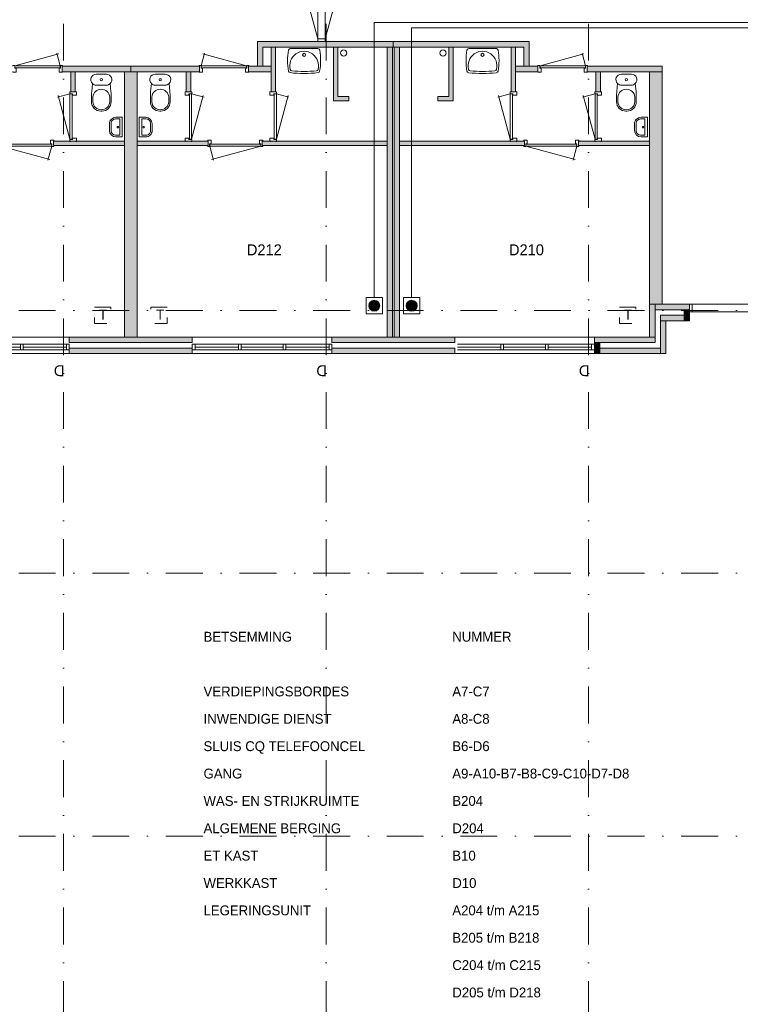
# Model space of a CAD drawing. Header units: millimetres. Extents: x 0 to 84100, y 0 to 59400.
# Tile 29 of 39: x 27469 to 40644, y 32001 to 49992. Entities that reach past the tile are written whole.
import ezdxf
from ezdxf.enums import TextEntityAlignment as Align
from ezdxf.xclip import XClip

# ---------------------------------------------------------------- set-up
doc = ezdxf.new("R2010")
doc.units = ezdxf.units.MM
doc.linetypes.add('DGN2', pattern=[672.8, 336.4, -336.4])
doc.linetypes.add('DGN4', pattern=[1345.6, 672.8, -336.4, 0, -336.4])
for name, color, linetype in [('16', 7, 'Continuous'), ('17', 7, 'Continuous'), ('29', 7, 'Continuous'), ('30', 7, 'Continuous'), ('31', 7, 'Continuous'), ('32', 7, 'Continuous'), ('33', 7, 'Continuous'), ('40', 7, 'Continuous'), ('48', 7, 'Continuous'), ('56', 7, 'Continuous'), ('62', 7, 'Continuous'), ('LEGENDA', 7, 'Continuous'), ('TRAP', 7, 'Continuous')]:
    doc.layers.add(name, color=color, linetype=linetype)
doc.styles.add('dgn000', font='dgn000.shx')
doc.styles.add('dgn001', font='dgn001.shx')
doc.styles.add('dgn003', font='dgn003.shx')

# ---------------------------------------------------------------- blocks, each defined once
blk = doc.blocks.new('AnonymousCell86')
at = {"layer": 'TRAP', "color": 1, "linetype": 'DGN2', "lineweight": 0, "flags": 128}
blk.add_lwpolyline([(-150, 139), (150, 139), (150, -161), (-150, -161), (-150, 139)], dxfattribs=at)
at = {"layer": 'TRAP', "color": 1, "linetype": 'DGN2', "lineweight": 0, "style": 'dgn001'}
blk.add_text('T', height=180, dxfattribs=at).set_placement((-68, -90))
blk = doc.blocks.new('AnonymousCell87')
at = {"layer": 'TRAP', "color": 1, "linetype": 'DGN2', "lineweight": 0, "flags": 128}
blk.add_lwpolyline([(150, 139), (-150, 139), (-150, -161), (150, -161), (150, 139)], dxfattribs=at)
at = {"layer": 'TRAP', "color": 1, "linetype": 'DGN2', "lineweight": 0, "style": 'dgn001'}
blk.add_text('T', height=180, dxfattribs=at).set_placement((-52.01, -90))
blk = doc.blocks.new('EAD044')
at = {"layer": '29'}
h = blk.add_hatch(color=3, dxfattribs=at)
edge = h.paths.add_edge_path()
edge.add_arc((0, 0), 100, 0, 360)
at = {"layer": '29', "color": 3, "linetype": 'Continuous', "lineweight": 0}
blk.add_circle((0, 0), 100, dxfattribs=at)
blk = doc.blocks.new('AnonymousCell88')
at = {"layer": '29', "color": 1, "linetype": 'Continuous', "lineweight": 0, "flags": 128}
blk.add_lwpolyline([(184, -240), (-116, -240), (-116, 60), (184, 60), (184, -240)], dxfattribs=at)
at = {"color": 1, "linetype": 'Continuous', "lineweight": 0}
blk.add_blockref('EAD044', (34, -90), dxfattribs=at)
blk = doc.blocks.new('EAD045')
at = {"layer": '29'}
h = blk.add_hatch(color=3, dxfattribs=at)
edge = h.paths.add_edge_path()
edge.add_arc((0, 0), 100, 0, 360)
at = {"layer": '29', "color": 3, "linetype": 'Continuous', "lineweight": 0}
blk.add_circle((0, 0), 100, dxfattribs=at)
blk = doc.blocks.new('AnonymousCell89')
at = {"layer": '29', "color": 1, "linetype": 'Continuous', "lineweight": 0, "flags": 128}
blk.add_lwpolyline([(-184, -240), (116, -240), (116, 60), (-184, 60), (-184, -240)], dxfattribs=at)
at = {"color": 1, "linetype": 'Continuous', "lineweight": 0}
blk.add_blockref('EAD045', (-34, -90), dxfattribs=at)
blk = doc.blocks.new('AnonymousCell90')
at = {"layer": 'TRAP', "color": 1, "linetype": 'DGN2', "lineweight": 0, "flags": 128}
blk.add_lwpolyline([(-150, 139), (150, 139), (150, -161), (-150, -161), (-150, 139)], dxfattribs=at)
at = {"layer": 'TRAP', "color": 1, "linetype": 'DGN2', "lineweight": 0, "style": 'dgn001'}
blk.add_text('T', height=180, dxfattribs=at).set_placement((-68, -90))
blk = doc.blocks.new('930L0944')
at = {"layer": '33', "color": 1, "linetype": 'Continuous', "lineweight": 0}
for p, q in [((38, -98), (936.31, -338.7)), ((968, -98), (899.56, -353.44))]:
    blk.add_line(p, q, dxfattribs=at)
at = {"layer": '33', "color": 92, "linetype": 'Continuous', "lineweight": 13, "true_color": 0x00e100, "flags": 128}
for points in [[(0, -90), (0, -101), (35, -101), (35, -51), (60, -51), (60, 11), (0, 11), (0, 0)], [(1006, -90), (1006, -101), (971, -101), (971, -51), (946, -51), (946, 11), (1006, 11), (1006, 0)]]:
    blk.add_lwpolyline(points, dxfattribs=at)
at = {"layer": '33', "color": 2, "linetype": 'Continuous', "lineweight": 13, "true_color": 0xf0f000, "flags": 128}
blk.add_lwpolyline([(968, -98), (38, -98), (38, -58), (968, -58), (968, -98)], dxfattribs=at)
blk = doc.blocks.new('830R10131')
at = {"layer": '33', "color": 1, "linetype": 'Continuous', "lineweight": 0}
for p, q in [((-108, -38), (-336.87, -99.32)), ((-108, -868), (-322.82, -66.28))]:
    blk.add_line(p, q, dxfattribs=at)
at = {"layer": '33', "color": 92, "linetype": 'Continuous', "lineweight": 13, "true_color": 0x00e100, "flags": 128}
for points in [[(-100, 0), (-111, 0), (-111, -35), (-61, -35), (-61, -60), (11, -60), (11, 0), (0, 0)], [(-100, -906), (-111, -906), (-111, -871), (-61, -871), (-61, -846), (11, -846), (11, -906), (0, -906)]]:
    blk.add_lwpolyline(points, dxfattribs=at)
at = {"layer": '33', "color": 2, "linetype": 'Continuous', "lineweight": 13, "true_color": 0xf0f000, "flags": 128}
blk.add_lwpolyline([(-108, -868), (-108, -38), (-68, -38), (-68, -868), (-108, -868)], dxfattribs=at)
blk = doc.blocks.new('830R10132')
at = {"layer": '33', "color": 1, "linetype": 'Continuous', "lineweight": 0}
for p, q in [((-868, 108), (-66.28, 322.82)), ((-38, 108), (-99.32, 336.87))]:
    blk.add_line(p, q, dxfattribs=at)
at = {"layer": '33', "color": 92, "linetype": 'Continuous', "lineweight": 13, "true_color": 0x00e100, "flags": 128}
for points in [[(-906, 100), (-906, 111), (-871, 111), (-871, 61), (-846, 61), (-846, -11), (-906, -11), (-906, 0)], [(0, 100), (0, 111), (-35, 111), (-35, 61), (-60, 61), (-60, -11), (0, -11), (0, 0)]]:
    blk.add_lwpolyline(points, dxfattribs=at)
at = {"layer": '33', "color": 2, "linetype": 'Continuous', "lineweight": 13, "true_color": 0xf0f000, "flags": 128}
blk.add_lwpolyline([(-868, 108), (-38, 108), (-38, 68), (-868, 68), (-868, 108)], dxfattribs=at)
blk = doc.blocks.new('830R10133')
at = {"layer": '33', "color": 1, "linetype": 'Continuous', "lineweight": 0}
for p, q in [((108, -38), (336.87, -99.32)), ((108, -868), (322.82, -66.28))]:
    blk.add_line(p, q, dxfattribs=at)
at = {"layer": '33', "color": 92, "linetype": 'Continuous', "lineweight": 13, "true_color": 0x00e100, "flags": 128}
for points in [[(100, 0), (111, 0), (111, -35), (61, -35), (61, -60), (-11, -60), (-11, 0), (0, 0)], [(100, -906), (111, -906), (111, -871), (61, -871), (61, -846), (-11, -846), (-11, -906), (0, -906)]]:
    blk.add_lwpolyline(points, dxfattribs=at)
at = {"layer": '33', "color": 2, "linetype": 'Continuous', "lineweight": 13, "true_color": 0xf0f000, "flags": 128}
blk.add_lwpolyline([(108, -868), (108, -38), (68, -38), (68, -868), (108, -868)], dxfattribs=at)
blk = doc.blocks.new('930L0945')
at = {"layer": '33', "color": 1, "linetype": 'Continuous', "lineweight": 0}
for p, q in [((-968, -98), (-899.56, -353.44)), ((-38, -98), (-936.31, -338.7))]:
    blk.add_line(p, q, dxfattribs=at)
at = {"layer": '33', "color": 92, "linetype": 'Continuous', "lineweight": 13, "true_color": 0x00e100, "flags": 128}
for points in [[(-1006, -90), (-1006, -101), (-971, -101), (-971, -51), (-946, -51), (-946, 11), (-1006, 11), (-1006, 0)], [(0, -90), (0, -101), (-35, -101), (-35, -51), (-60, -51), (-60, 11), (0, 11), (0, 0)]]:
    blk.add_lwpolyline(points, dxfattribs=at)
at = {"layer": '33', "color": 2, "linetype": 'Continuous', "lineweight": 13, "true_color": 0xf0f000, "flags": 128}
blk.add_lwpolyline([(-968, -98), (-38, -98), (-38, -58), (-968, -58), (-968, -98)], dxfattribs=at)
blk = doc.blocks.new('830R10134')
at = {"layer": '33', "color": 1, "linetype": 'Continuous', "lineweight": 0}
for p, q in [((108, -38), (336.87, -99.32)), ((108, -868), (322.82, -66.28))]:
    blk.add_line(p, q, dxfattribs=at)
at = {"layer": '33', "color": 92, "linetype": 'Continuous', "lineweight": 13, "true_color": 0x00e100, "flags": 128}
for points in [[(100, 0), (111, 0), (111, -35), (61, -35), (61, -60), (-11, -60), (-11, 0), (0, 0)], [(100, -906), (111, -906), (111, -871), (61, -871), (61, -846), (-11, -846), (-11, -906), (0, -906)]]:
    blk.add_lwpolyline(points, dxfattribs=at)
at = {"layer": '33', "color": 2, "linetype": 'Continuous', "lineweight": 13, "true_color": 0xf0f000, "flags": 128}
blk.add_lwpolyline([(108, -868), (108, -38), (68, -38), (68, -868), (108, -868)], dxfattribs=at)
blk = doc.blocks.new('CLOS0243')
at = {"layer": '40', "color": 7, "linetype": 'Continuous', "lineweight": 0}
for p, q in [((92, -220), (-93, -220)), ((-155, -528), (-155, -436)), ((155, -528), (155, -436)), ((1, -670), (-1, -670))]:
    blk.add_line(p, q, dxfattribs=at)
at = {"layer": '40', "color": 7, "linetype": 'Continuous', "lineweight": 0, "flags": 128}
for points in [[(176, -338), (162, -192), (162, -192, 0.674333), (92, -20), (92, -20), (-93, -20), (-93, -20, 0.674333), (-162, -192), (-162, -192), (-176, -338), (-176, -338, 0.023285), (-180, -431), (-180, -431), (-180, -525), (-180, -525, 0.414214), (-10, -695), (-10, -695), (10, -695), (10, -695, 0.414214), (180, -525), (180, -525), (180, -431), (180, -431, 0.023285), (176, -338)], [(-93, -220, -0.194504), (-162, -192)], [(162, -192, -0.194504), (92, -220)]]:
    blk.add_lwpolyline(points, format="xyb", dxfattribs=at)
at = {"layer": '40', "color": 7, "linetype": 'Continuous', "lineweight": 0}
blk.add_circle((0, -120), 20, dxfattribs=at)
for centre, start, end in [((0, -450), 4.9263, 175.0736), ((0, -514), 184.9259, 355.0741)]:
    blk.add_arc(centre, 156, start, end, dxfattribs=at)
blk = doc.blocks.new('FT0142')
at = {"layer": '40', "color": 7, "linetype": 'Continuous', "lineweight": 0}
for p, q in [((135, 180), (20, 180)), ((20, 180), (20, -180)), ((65, 149), (65, -149)), ((65, -149), (144, -149))]:
    blk.add_line(p, q, dxfattribs=at)
at = {"layer": '40', "color": 7, "linetype": 'Continuous', "lineweight": 0, "flags": 128}
for points in [[(144, 149), (65, 149)], [(224, -69), (224, 69)], [(255, -60), (255, 60)], [(20, -180), (135, -180)]]:
    blk.add_lwpolyline(points, dxfattribs=at)
for points in [[(255, -60, -0.414214), (135, -180)], [(224, -69, -0.414214), (144, -149)]]:
    blk.add_lwpolyline(points, format="xyb", dxfattribs=at)
at = {"layer": '40', "color": 7, "linetype": 'Continuous', "lineweight": 0}
blk.add_circle((101, -1), 15.1, dxfattribs=at)
for centre, radius in [((135, 60), 120), ((144, 69), 80)]:
    blk.add_arc(centre, radius, 0, 90, dxfattribs=at)
blk = doc.blocks.new('WT0144')
at = {"layer": '40', "color": 7, "linetype": 'Continuous', "lineweight": 0}
blk.add_line((253, -20), (-253, -20), dxfattribs=at)
at = {"layer": '40', "color": 7, "linetype": 'Continuous', "lineweight": 0, "flags": 128}
for points in [[(-284, -432, -0.090801), (-286, -47)], [(-286, -47, -0.363957), (-253, -20)], [(-254, -401, -1.30637), (254, -401)], [(253, -20, -0.363957), (286, -47)], [(286, -47, -0.090801), (284, -432)], [(-256, -459, -0.328769), (-284, -432)], [(256, -459, -0.059915), (-256, -459)], [(-226, -425, -0.309671), (-254, -401)], [(226, -425, -0.052773), (-226, -425)], [(254, -401, -0.309671), (226, -425)], [(284, -432, -0.328769), (256, -459)]]:
    blk.add_lwpolyline(points, format="xyb", dxfattribs=at)
at = {"layer": '40', "color": 7, "linetype": 'Continuous', "lineweight": 0}
blk.add_circle((0, -133), 28.1, dxfattribs=at)
blk = doc.blocks.new('830R10135')
at = {"layer": '33', "color": 1, "linetype": 'Continuous', "lineweight": 0}
for p, q in [((38, 108), (99.32, 336.87)), ((868, 108), (66.28, 322.82))]:
    blk.add_line(p, q, dxfattribs=at)
at = {"layer": '33', "color": 92, "linetype": 'Continuous', "lineweight": 13, "true_color": 0x00e100, "flags": 128}
for points in [[(0, 100), (0, 111), (35, 111), (35, 61), (60, 61), (60, -11), (0, -11), (0, 0)], [(906, 100), (906, 111), (871, 111), (871, 61), (846, 61), (846, -11), (906, -11), (906, 0)]]:
    blk.add_lwpolyline(points, dxfattribs=at)
at = {"layer": '33', "color": 2, "linetype": 'Continuous', "lineweight": 13, "true_color": 0xf0f000, "flags": 128}
blk.add_lwpolyline([(868, 108), (38, 108), (38, 68), (868, 68), (868, 108)], dxfattribs=at)
blk = doc.blocks.new('CLOS0244')
at = {"layer": '40', "color": 7, "linetype": 'Continuous', "lineweight": 0}
for p, q in [((-92, -220), (92, -220)), ((-155, -528), (-155, -436)), ((155, -528), (155, -436)), ((-1, -670), (1, -670))]:
    blk.add_line(p, q, dxfattribs=at)
at = {"layer": '40', "color": 7, "linetype": 'Continuous', "lineweight": 0, "flags": 128}
for points in [[(-176, -338), (-162, -192), (-162, -192, -0.674333), (-92, -20), (-92, -20), (92, -20), (92, -20, -0.674333), (162, -192), (162, -192), (176, -338), (176, -338, -0.023285), (180, -431), (180, -431), (180, -525), (180, -525, -0.414214), (10, -695), (10, -695), (-10, -695), (-10, -695, -0.414214), (-180, -525), (-180, -525), (-180, -431), (-180, -431, -0.023285), (-176, -338)], [(-155, -437, -0.917514), (155, -437)], [(155, -528, -0.917521), (-155, -528)]]:
    blk.add_lwpolyline(points, format="xyb", dxfattribs=at)
at = {"layer": '40', "color": 7, "linetype": 'Continuous', "lineweight": 0}
blk.add_circle((0, -120), 20, dxfattribs=at)
for centre, start, end in [((-92, -120), 225.9727, 270), ((92, -120), 270, 314.0273)]:
    blk.add_arc(centre, 100, start, end, dxfattribs=at)
blk = doc.blocks.new('FT0143')
at = {"layer": '40', "color": 7, "linetype": 'Continuous', "lineweight": 0}
for p, q in [((-135, 180), (-20, 180)), ((-20, 180), (-20, -180)), ((-65, 149), (-65, -149)), ((-65, -149), (-144, -149))]:
    blk.add_line(p, q, dxfattribs=at)
at = {"layer": '40', "color": 7, "linetype": 'Continuous', "lineweight": 0, "flags": 128}
for points in [[(-255, 60, -0.414214), (-135, 180)], [(-224, 69, -0.414214), (-144, 149)]]:
    blk.add_lwpolyline(points, format="xyb", dxfattribs=at)
for points in [[(-255, -60), (-255, 60)], [(-224, -69), (-224, 69)], [(-144, 149), (-65, 149)], [(-20, -180), (-135, -180)]]:
    blk.add_lwpolyline(points, dxfattribs=at)
at = {"layer": '40', "color": 7, "linetype": 'Continuous', "lineweight": 0}
blk.add_circle((-101, -1), 15.1, dxfattribs=at)
for centre, radius in [((-135, -60), 120), ((-144, -69), 80)]:
    blk.add_arc(centre, radius, 180, 270, dxfattribs=at)
blk = doc.blocks.new('830R10136')
at = {"layer": '33', "color": 1, "linetype": 'Continuous', "lineweight": 0}
for p, q in [((-108, -38), (-336.87, -99.32)), ((-108, -868), (-322.82, -66.28))]:
    blk.add_line(p, q, dxfattribs=at)
at = {"layer": '33', "color": 92, "linetype": 'Continuous', "lineweight": 13, "true_color": 0x00e100, "flags": 128}
for points in [[(-100, 0), (-111, 0), (-111, -35), (-61, -35), (-61, -60), (11, -60), (11, 0), (0, 0)], [(-100, -906), (-111, -906), (-111, -871), (-61, -871), (-61, -846), (11, -846), (11, -906), (0, -906)]]:
    blk.add_lwpolyline(points, dxfattribs=at)
at = {"layer": '33', "color": 2, "linetype": 'Continuous', "lineweight": 13, "true_color": 0xf0f000, "flags": 128}
blk.add_lwpolyline([(-108, -868), (-108, -38), (-68, -38), (-68, -868), (-108, -868)], dxfattribs=at)
blk = doc.blocks.new('930L0946')
at = {"layer": '33', "color": 1, "linetype": 'Continuous', "lineweight": 0}
for p, q in [((38, -98), (936.31, -338.7)), ((968, -98), (899.56, -353.44))]:
    blk.add_line(p, q, dxfattribs=at)
at = {"layer": '33', "color": 92, "linetype": 'Continuous', "lineweight": 13, "true_color": 0x00e100, "flags": 128}
for points in [[(0, -90), (0, -101), (35, -101), (35, -51), (60, -51), (60, 11), (0, 11), (0, 0)], [(1006, -90), (1006, -101), (971, -101), (971, -51), (946, -51), (946, 11), (1006, 11), (1006, 0)]]:
    blk.add_lwpolyline(points, dxfattribs=at)
at = {"layer": '33', "color": 2, "linetype": 'Continuous', "lineweight": 13, "true_color": 0xf0f000, "flags": 128}
blk.add_lwpolyline([(968, -98), (38, -98), (38, -58), (968, -58), (968, -98)], dxfattribs=at)
blk = doc.blocks.new('830R10137')
at = {"layer": '33', "color": 1, "linetype": 'Continuous', "lineweight": 0}
for p, q in [((-108, -38), (-336.87, -99.32)), ((-108, -868), (-322.82, -66.28))]:
    blk.add_line(p, q, dxfattribs=at)
at = {"layer": '33', "color": 92, "linetype": 'Continuous', "lineweight": 13, "true_color": 0x00e100, "flags": 128}
for points in [[(-100, 0), (-111, 0), (-111, -35), (-61, -35), (-61, -60), (11, -60), (11, 0), (0, 0)], [(-100, -906), (-111, -906), (-111, -871), (-61, -871), (-61, -846), (11, -846), (11, -906), (0, -906)]]:
    blk.add_lwpolyline(points, dxfattribs=at)
at = {"layer": '33', "color": 2, "linetype": 'Continuous', "lineweight": 13, "true_color": 0xf0f000, "flags": 128}
blk.add_lwpolyline([(-108, -868), (-108, -38), (-68, -38), (-68, -868), (-108, -868)], dxfattribs=at)
blk = doc.blocks.new('CLOS0245')
at = {"layer": '40', "color": 7, "linetype": 'Continuous', "lineweight": 0}
for p, q in [((-92, -220), (92, -220)), ((-155, -528), (-155, -436)), ((155, -528), (155, -436)), ((-1, -670), (1, -670))]:
    blk.add_line(p, q, dxfattribs=at)
at = {"layer": '40', "color": 7, "linetype": 'Continuous', "lineweight": 0, "flags": 128}
for points in [[(-176, -338), (-162, -192), (-162, -192, -0.674333), (-92, -20), (-92, -20), (92, -20), (92, -20, -0.674333), (162, -192), (162, -192), (176, -338), (176, -338, -0.023285), (180, -431), (180, -431), (180, -525), (180, -525, -0.414214), (10, -695), (10, -695), (-10, -695), (-10, -695, -0.414214), (-180, -525), (-180, -525), (-180, -431), (-180, -431, -0.023285), (-176, -338)], [(-155, -437, -0.917514), (155, -437)], [(155, -528, -0.917521), (-155, -528)]]:
    blk.add_lwpolyline(points, format="xyb", dxfattribs=at)
at = {"layer": '40', "color": 7, "linetype": 'Continuous', "lineweight": 0}
blk.add_circle((0, -120), 20, dxfattribs=at)
for centre, start, end in [((-92, -120), 225.9727, 270), ((92, -120), 270, 314.0273)]:
    blk.add_arc(centre, 100, start, end, dxfattribs=at)
blk = doc.blocks.new('FT0144')
at = {"layer": '40', "color": 7, "linetype": 'Continuous', "lineweight": 0}
for p, q in [((-135, 180), (-20, 180)), ((-20, 180), (-20, -180)), ((-65, 149), (-65, -149)), ((-65, -149), (-144, -149))]:
    blk.add_line(p, q, dxfattribs=at)
at = {"layer": '40', "color": 7, "linetype": 'Continuous', "lineweight": 0, "flags": 128}
for points in [[(-255, 60, -0.414214), (-135, 180)], [(-224, 69, -0.414214), (-144, 149)]]:
    blk.add_lwpolyline(points, format="xyb", dxfattribs=at)
for points in [[(-255, -60), (-255, 60)], [(-224, -69), (-224, 69)], [(-144, 149), (-65, 149)], [(-20, -180), (-135, -180)]]:
    blk.add_lwpolyline(points, dxfattribs=at)
at = {"layer": '40', "color": 7, "linetype": 'Continuous', "lineweight": 0}
blk.add_circle((-101, -1), 15.1, dxfattribs=at)
for centre, radius in [((-135, -60), 120), ((-144, -69), 80)]:
    blk.add_arc(centre, radius, 180, 270, dxfattribs=at)
blk = doc.blocks.new('WT0145')
at = {"layer": '40', "color": 7, "linetype": 'Continuous', "lineweight": 0}
blk.add_line((-253, -20), (253, -20), dxfattribs=at)
blk.add_circle((0, -133), 28.1, dxfattribs=at)
for centre, radius, start, end in [((766, -236), 1068, 169.7983, 190.5514), ((-253, -53), 33, 90, 169.9973), ((0, -332), 263, 344.8667, 195.1333), ((253, -53), 33, 10.0027, 90), ((-766, -236), 1068, 349.4486, 10.2017), ((-252, -426), 33, 190.3455, 263.1425), ((0, 1669), 2144, 263.1425, 276.8575), ((-222, -392), 33, 195.1333, 263.9582), ((0, 1707), 2144, 263.9582, 276.0418), ((222, -392), 33, 276.0418, 344.8667), ((252, -426), 33, 276.8575, 349.6545)]:
    blk.add_arc(centre, radius, start, end, dxfattribs=at)
blk = doc.blocks.new('830R10138')
at = {"layer": '33', "color": 1, "linetype": 'Continuous', "lineweight": 0}
for p, q in [((-868, 108), (-66.28, 322.82)), ((-38, 108), (-99.32, 336.87))]:
    blk.add_line(p, q, dxfattribs=at)
at = {"layer": '33', "color": 92, "linetype": 'Continuous', "lineweight": 13, "true_color": 0x00e100, "flags": 128}
for points in [[(-906, 100), (-906, 111), (-871, 111), (-871, 61), (-846, 61), (-846, -11), (-906, -11), (-906, 0)], [(0, 100), (0, 111), (-35, 111), (-35, 61), (-60, 61), (-60, -11), (0, -11), (0, 0)]]:
    blk.add_lwpolyline(points, dxfattribs=at)
at = {"layer": '33', "color": 2, "linetype": 'Continuous', "lineweight": 13, "true_color": 0xf0f000, "flags": 128}
blk.add_lwpolyline([(-868, 108), (-38, 108), (-38, 68), (-868, 68), (-868, 108)], dxfattribs=at)
blk = doc.blocks.new('50E03_329_B02 - Default')
at = {"layer": '16'}
for points in [[(25804.76, 36007.77), (23554.76, 36007.77), (23554.76, 35907.77), (25804.76, 35907.77)], [(30604.76, 36007.77), (28354.76, 36007.77), (28354.76, 35907.77), (30604.76, 35907.77)]]:
    blk.add_hatch(color=7, dxfattribs=at).paths.add_polyline_path(points)
at = {"layer": '62'}
for color, points in [(7, [(29479.76, 41607.77), (29479.76, 41507.77), (27094.76, 41507.77), (27094.76, 41157.77), (26994.76, 41157.77), (26994.76, 41607.77)]), (7, [(29479.76, 41607.77), (29479.76, 41507.77), (31864.76, 41507.77), (31864.76, 41157.77), (31964.76, 41157.77), (31964.76, 41607.77)]), (9, [(27324.76, 40687.77), (27244.76, 40687.77), (27244.76, 41507.77), (27324.76, 41507.77)]), (9, [(28664.76, 40607.77), (28664.76, 40527.77), (28384.76, 40527.77), (28384.76, 41507.77), (28464.76, 41507.77), (28464.76, 40607.77)]), (9, [(29364.76, 41507.77), (29464.76, 41507.77), (29464.76, 36207.77), (29364.76, 36207.77)]), (9, [(29594.76, 36207.77), (29494.76, 36207.77), (29494.76, 41507.77), (29594.76, 41507.77)]), (9, [(30294.76, 40607.77), (30294.76, 40527.77), (30574.76, 40527.77), (30574.76, 41507.77), (30494.76, 41507.77), (30494.76, 40607.77)]), (9, [(31634.76, 40687.77), (31714.76, 40687.77), (31714.76, 41507.77), (31634.76, 41507.77)]), (7, [(23424.76, 41057.77), (24679.76, 41057.77), (24679.76, 41157.77), (23424.76, 41157.77)]), (9, [(23584.76, 40687.77), (23664.76, 40687.77), (23664.76, 41057.77), (23584.76, 41057.77)]), (9, [(24564.76, 41057.77), (24794.76, 41057.77), (24794.76, 36207.77), (24564.76, 36207.77)]), (7, [(25934.76, 41057.77), (24679.76, 41057.77), (24679.76, 41157.77), (25934.76, 41157.77)]), (9, [(25774.76, 40687.77), (25694.76, 40687.77), (25694.76, 41057.77), (25774.76, 41057.77)]), (7, [(27244.76, 41057.77), (26834.76, 41057.77), (26834.76, 41157.77), (27244.76, 41157.77)]), (7, [(31714.76, 41057.77), (32124.76, 41057.77), (32124.76, 41157.77), (31714.76, 41157.77)]), (7, [(33024.76, 41057.77), (34394.76, 41057.77), (34394.76, 41157.77), (33024.76, 41157.77)]), (9, [(33184.76, 40687.77), (33264.76, 40687.77), (33264.76, 41057.77), (33184.76, 41057.77)]), (7, [(34164.76, 41057.77), (34394.76, 41057.77), (34394.76, 36807.77), (34164.76, 36807.77)]), (9, [(23264.76, 39787.77), (24564.76, 39787.77), (24564.76, 39707.77), (23264.76, 39707.77)]), (9, [(26094.76, 39787.77), (24794.76, 39787.77), (24794.76, 39707.77), (26094.76, 39707.77)]), (9, [(29364.76, 39787.77), (27079.76, 39787.77), (27079.76, 39707.77), (29364.76, 39707.77)]), (9, [(29594.76, 39787.77), (31879.76, 39787.77), (31879.76, 39707.77), (29594.76, 39707.77)]), (9, [(32864.76, 39787.77), (34164.76, 39787.77), (34164.76, 39707.77), (32864.76, 39707.77)]), (9, [(34264.76, 36207.77), (34164.76, 36207.77), (34164.76, 36807.77), (34264.76, 36807.77)]), (7, [(34894.76, 36807.77), (34264.76, 36807.77), (34264.76, 36707.77), (34894.76, 36707.77)]), (7, [(34794.76, 36707.77), (34894.76, 36707.77), (34894.76, 36507.77), (34794.76, 36507.77)]), (7, [(34794.76, 36507.77), (34364.76, 36507.77), (34364.76, 36607.77), (34794.76, 36607.77)]), (7, [(34364.76, 36507.77), (34464.76, 36507.77), (34464.76, 35907.77), (34364.76, 35907.77)]), (9, [(25804.76, 36207.77), (23554.76, 36207.77), (23554.76, 36107.77), (25804.76, 36107.77)]), (9, [(30604.76, 36207.77), (28354.76, 36207.77), (28354.76, 36107.77), (30604.76, 36107.77)]), (9, [(33154.76, 36207.77), (34264.76, 36207.77), (34264.76, 36107.77), (33154.76, 36107.77)]), (7, [(33154.76, 35907.77), (33254.76, 35907.77), (33254.76, 36107.77), (33154.76, 36107.77)]), (7, [(34364.76, 35907.77), (33254.76, 35907.77), (33254.76, 36007.77), (34364.76, 36007.77)])]:
    blk.add_hatch(color=color, dxfattribs=at).paths.add_polyline_path(points)
at = {"layer": '16', "color": 92, "linetype": 'Continuous', "lineweight": 0, "true_color": 0x00e100, "flags": 128}
for points in [[(29479.76, 41607.77), (26994.76, 41607.77), (26994.76, 41157.77), (27094.76, 41157.77), (27094.76, 41507.77), (29479.76, 41507.77), (29479.76, 41607.77)], [(29479.76, 41607.77), (31964.76, 41607.77), (31964.76, 41157.77), (31864.76, 41157.77), (31864.76, 41507.77), (29479.76, 41507.77), (29479.76, 41607.77)], [(27324.76, 41507.77), (27244.76, 41507.77), (27244.76, 40687.77), (27324.76, 40687.77), (27324.76, 41507.77)], [(28464.76, 41507.77), (28464.76, 40607.77), (28664.76, 40607.77), (28664.76, 40527.77), (28384.76, 40527.77), (28384.76, 41507.77), (28464.76, 41507.77)], [(30494.76, 41507.77), (30494.76, 40607.77), (30294.76, 40607.77), (30294.76, 40527.77), (30574.76, 40527.77), (30574.76, 41507.77), (30494.76, 41507.77)], [(31634.76, 41507.77), (31714.76, 41507.77), (31714.76, 40687.77), (31634.76, 40687.77), (31634.76, 41507.77)], [(23424.76, 41157.77), (24679.76, 41157.77), (24679.76, 41057.77), (23424.76, 41057.77), (23424.76, 41157.77)], [(23584.76, 41057.77), (23664.76, 41057.77), (23664.76, 40687.77), (23584.76, 40687.77), (23584.76, 41057.77)], [(25934.76, 41157.77), (24679.76, 41157.77), (24679.76, 41057.77), (25934.76, 41057.77), (25934.76, 41157.77)], [(25774.76, 41057.77), (25694.76, 41057.77), (25694.76, 40687.77), (25774.76, 40687.77), (25774.76, 41057.77)], [(27244.76, 41157.77), (26834.76, 41157.77), (26834.76, 41057.77), (27244.76, 41057.77), (27244.76, 41157.77)], [(31714.76, 41157.77), (32124.76, 41157.77), (32124.76, 41057.77), (31714.76, 41057.77), (31714.76, 41157.77)], [(33024.76, 41157.77), (34394.76, 41157.77), (34394.76, 41057.77), (33024.76, 41057.77), (33024.76, 41157.77)], [(33184.76, 41057.77), (33264.76, 41057.77), (33264.76, 40687.77), (33184.76, 40687.77), (33184.76, 41057.77)], [(24564.76, 39787.77), (23264.76, 39787.77), (23264.76, 39707.77), (24564.76, 39707.77), (24564.76, 39787.77)], [(24794.76, 39787.77), (26094.76, 39787.77), (26094.76, 39707.77), (24794.76, 39707.77), (24794.76, 39787.77)], [(27079.76, 39787.77), (29364.76, 39787.77), (29364.76, 39707.77), (27079.76, 39707.77), (27079.76, 39787.77)], [(31879.76, 39787.77), (29594.76, 39787.77), (29594.76, 39707.77), (31879.76, 39707.77), (31879.76, 39787.77)], [(34164.76, 39787.77), (32864.76, 39787.77), (32864.76, 39707.77), (34164.76, 39707.77), (34164.76, 39787.77)], [(33154.76, 36207.77), (34164.76, 36207.77), (34164.76, 36807.77), (34894.76, 36807.77), (34894.76, 36507.77), (34464.76, 36507.77), (34464.76, 35907.77), (33154.76, 35907.77), (33154.76, 36207.77)], [(33254.76, 36107.77), (33254.76, 36007.77), (34364.76, 36007.77), (34364.76, 36607.77), (34794.76, 36607.77), (34794.76, 36707.77), (34264.76, 36707.77), (34264.76, 36107.77), (33254.76, 36107.77)], [(25804.76, 36207.77), (23554.76, 36207.77), (23554.76, 36107.77), (25804.76, 36107.77), (25804.76, 36207.77)], [(30604.76, 36207.77), (28354.76, 36207.77), (28354.76, 36107.77), (30604.76, 36107.77), (30604.76, 36207.77)], [(25804.76, 36007.77), (23554.76, 36007.77), (23554.76, 35907.77), (25804.76, 35907.77), (25804.76, 36007.77)], [(30604.76, 36007.77), (28354.76, 36007.77), (28354.76, 35907.77), (30604.76, 35907.77), (30604.76, 36007.77)]]:
    blk.add_lwpolyline(points, dxfattribs=at)
at = {"layer": '16', "color": 7, "linetype": 'Continuous', "lineweight": 0, "flags": 128}
for points in [[(25804.76, 36007.77), (23554.76, 36007.77), (23554.76, 35907.77), (25804.76, 35907.77), (25804.76, 36007.77)], [(30604.76, 36007.77), (28354.76, 36007.77), (28354.76, 35907.77), (30604.76, 35907.77), (30604.76, 36007.77)]]:
    blk.add_lwpolyline(points, dxfattribs=at)
at = {"layer": '17', "color": 92, "linetype": 'Continuous', "lineweight": 0, "true_color": 0x00e100}
for p, q in [((29464.76, 41507.77), (29464.76, 36207.77)), ((29494.76, 41507.77), (29494.76, 36207.77))]:
    blk.add_line(p, q, dxfattribs=at)
at = {"layer": '17', "color": 92, "linetype": 'Continuous', "lineweight": 0, "true_color": 0x00e100, "flags": 128}
for points in [[(29594.76, 41507.77), (29364.76, 41507.77), (29364.76, 36207.77), (29594.76, 36207.77), (29594.76, 41507.77)], [(24794.76, 41057.77), (24564.76, 41057.77), (24564.76, 36207.77), (24794.76, 36207.77), (24794.76, 41057.77)], [(34164.76, 41057.77), (34394.76, 41057.77), (34394.76, 36807.77), (34164.76, 36807.77), (34164.76, 41057.77)]]:
    blk.add_lwpolyline(points, dxfattribs=at)
at = {"layer": '30', "color": 3, "linetype": 'Continuous', "lineweight": 0}
for p, q in [((21004.76, 36207.77), (23554.76, 36207.77)), ((28354.76, 36207.77), (25804.76, 36207.77)), ((30604.76, 36207.77), (33154.76, 36207.77)), ((21004.76, 35907.77), (23554.76, 35907.77)), ((28354.76, 35907.77), (25804.76, 35907.77)), ((30604.76, 35907.77), (33154.76, 35907.77))]:
    blk.add_line(p, q, dxfattribs=at)
at = {"layer": '31', "color": 3, "linetype": 'Continuous', "lineweight": 0}
for p, q in [((28096.61, 43207.77), (28096.61, 41607.77)), ((28236.61, 43207.77), (28236.61, 41607.77))]:
    blk.add_line(p, q, dxfattribs=at)
at = {"layer": '32', "color": 3, "linetype": 'Continuous', "lineweight": 0}
for p, q in [((34894.76, 36807.77), (36594.76, 36807.77)), ((34894.76, 36668.77), (36594.76, 36668.77)), ((23504.76, 36077.77), (21054.76, 36077.77)), ((21896.43, 36027.77), (22663.1, 36027.77)), ((22713.1, 36027.77), (23504.76, 36027.77)), ((25854.76, 36077.77), (28304.76, 36077.77)), ((26646.42, 36027.77), (25854.76, 36027.77)), ((27463.09, 36027.77), (26696.42, 36027.77)), ((28304.76, 36027.77), (27513.09, 36027.77)), ((28304.76, 36077.77), (28304.76, 35977.77)), ((33104.76, 36077.77), (30654.76, 36077.77)), ((30654.76, 36027.77), (31446.43, 36027.77)), ((31496.43, 36027.77), (32263.1, 36027.77)), ((32313.1, 36027.77), (33104.76, 36027.77)), ((21054.76, 35977.77), (23554.76, 35977.77)), ((28304.76, 35977.77), (25804.76, 35977.77)), ((30654.76, 35977.77), (33154.76, 35977.77))]:
    blk.add_line(p, q, dxfattribs=at)
at = {"layer": '32', "color": 3, "linetype": 'Continuous', "lineweight": 0, "flags": 128}
for points in [[(28235.61, 41657.77), (28235.61, 41607.77), (28096.61, 41607.77), (28096.61, 41657.77), (28235.61, 41657.77)], [(34944.76, 36668.77), (34894.76, 36668.77), (34894.76, 36807.77), (34944.76, 36807.77), (34944.76, 36668.77)], [(22663.1, 35977.77), (22713.1, 35977.77), (22713.1, 36077.77), (22663.1, 36077.77), (22663.1, 35977.77)], [(23504.76, 35977.77), (23554.76, 35977.77), (23554.76, 36077.77), (23504.76, 36077.77), (23504.76, 35977.77)], [(25854.76, 35977.77), (25804.76, 35977.77), (25804.76, 36077.77), (25854.76, 36077.77), (25854.76, 35977.77)], [(26696.42, 35977.77), (26646.42, 35977.77), (26646.42, 36077.77), (26696.42, 36077.77), (26696.42, 35977.77)], [(27513.09, 35977.77), (27463.09, 35977.77), (27463.09, 36077.77), (27513.09, 36077.77), (27513.09, 35977.77)], [(28354.76, 35977.77), (28304.76, 35977.77), (28304.76, 36077.77), (28354.76, 36077.77), (28354.76, 35977.77)], [(31446.43, 35977.77), (31496.43, 35977.77), (31496.43, 36077.77), (31446.43, 36077.77), (31446.43, 35977.77)], [(32263.1, 35977.77), (32313.1, 35977.77), (32313.1, 36077.77), (32263.1, 36077.77), (32263.1, 35977.77)], [(33104.76, 35977.77), (33154.76, 35977.77), (33154.76, 36077.77), (33104.76, 36077.77), (33104.76, 35977.77)]]:
    blk.add_lwpolyline(points, dxfattribs=at)
at = {"layer": '33', "color": 1, "linetype": 'Continuous', "lineweight": 0}
for p, q in [((28096.61, 41657.77), (27843.68, 42601.71)), ((28235.61, 41657.77), (28488.54, 42601.71))]:
    blk.add_line(p, q, dxfattribs=at)
at = {"layer": '40', "color": 3, "linetype": 'Continuous', "lineweight": 0}
for centre in [(28571.52, 41399.17), (30388, 41399.17)]:
    blk.add_circle(centre, 57.46, dxfattribs=at)
at = {"layer": '56', "color": 3, "linetype": 'DGN4', "lineweight": 0}
for p, q in [((23449.76, 50407.77), (23449.76, 1494.98)), ((28249.76, 50407.77), (28249.76, 1494.98)), ((33049.76, 50407.77), (33049.76, 1494.98)), ((51564.76, 36692.77), (-3435.24, 36692.77)), ((51564.76, 31892.77), (-3435.24, 31892.77)), ((51564.76, 27092.77), (-3435.24, 27092.77))]:
    blk.add_line(p, q, dxfattribs=at)
at = {"layer": '62', "color": 7, "linetype": 'Continuous', "lineweight": 0, "flags": 128}
for points in [[(29479.76, 41607.77), (29479.76, 41507.77), (27094.76, 41507.77), (27094.76, 41157.77), (26994.76, 41157.77), (26994.76, 41607.77), (29479.76, 41607.77)], [(29479.76, 41607.77), (29479.76, 41507.77), (31864.76, 41507.77), (31864.76, 41157.77), (31964.76, 41157.77), (31964.76, 41607.77), (29479.76, 41607.77)], [(23424.76, 41057.77), (24679.76, 41057.77), (24679.76, 41157.77), (23424.76, 41157.77), (23424.76, 41057.77)], [(25934.76, 41057.77), (24679.76, 41057.77), (24679.76, 41157.77), (25934.76, 41157.77), (25934.76, 41057.77)], [(27244.76, 41057.77), (26834.76, 41057.77), (26834.76, 41157.77), (27244.76, 41157.77), (27244.76, 41057.77)], [(31714.76, 41057.77), (32124.76, 41057.77), (32124.76, 41157.77), (31714.76, 41157.77), (31714.76, 41057.77)], [(33024.76, 41057.77), (34394.76, 41057.77), (34394.76, 41157.77), (33024.76, 41157.77), (33024.76, 41057.77)], [(34164.76, 41057.77), (34394.76, 41057.77), (34394.76, 36807.77), (34164.76, 36807.77), (34164.76, 41057.77)], [(34894.76, 36807.77), (34264.76, 36807.77), (34264.76, 36707.77), (34894.76, 36707.77), (34894.76, 36807.77)], [(34794.76, 36707.77), (34894.76, 36707.77), (34894.76, 36507.77), (34794.76, 36507.77), (34794.76, 36707.77)], [(34794.76, 36507.77), (34364.76, 36507.77), (34364.76, 36607.77), (34794.76, 36607.77), (34794.76, 36507.77)], [(34364.76, 36507.77), (34464.76, 36507.77), (34464.76, 35907.77), (34364.76, 35907.77), (34364.76, 36507.77)], [(33154.76, 35907.77), (33254.76, 35907.77), (33254.76, 36107.77), (33154.76, 36107.77), (33154.76, 35907.77)], [(34364.76, 35907.77), (33254.76, 35907.77), (33254.76, 36007.77), (34364.76, 36007.77), (34364.76, 35907.77)]]:
    blk.add_lwpolyline(points, dxfattribs=at)
at = {"layer": '62', "color": 9, "linetype": 'Continuous', "lineweight": 0, "flags": 128}
for points in [[(27324.76, 40687.77), (27244.76, 40687.77), (27244.76, 41507.77), (27324.76, 41507.77), (27324.76, 40687.77)], [(28664.76, 40607.77), (28664.76, 40527.77), (28384.76, 40527.77), (28384.76, 41507.77), (28464.76, 41507.77), (28464.76, 40607.77), (28664.76, 40607.77)], [(29364.76, 41507.77), (29464.76, 41507.77), (29464.76, 36207.77), (29364.76, 36207.77), (29364.76, 41507.77)], [(29594.76, 36207.77), (29494.76, 36207.77), (29494.76, 41507.77), (29594.76, 41507.77), (29594.76, 36207.77)], [(30294.76, 40607.77), (30294.76, 40527.77), (30574.76, 40527.77), (30574.76, 41507.77), (30494.76, 41507.77), (30494.76, 40607.77), (30294.76, 40607.77)], [(31634.76, 40687.77), (31714.76, 40687.77), (31714.76, 41507.77), (31634.76, 41507.77), (31634.76, 40687.77)], [(23584.76, 40687.77), (23664.76, 40687.77), (23664.76, 41057.77), (23584.76, 41057.77), (23584.76, 40687.77)], [(24564.76, 41057.77), (24794.76, 41057.77), (24794.76, 36207.77), (24564.76, 36207.77), (24564.76, 41057.77)], [(25774.76, 40687.77), (25694.76, 40687.77), (25694.76, 41057.77), (25774.76, 41057.77), (25774.76, 40687.77)], [(33184.76, 40687.77), (33264.76, 40687.77), (33264.76, 41057.77), (33184.76, 41057.77), (33184.76, 40687.77)], [(23264.76, 39787.77), (24564.76, 39787.77), (24564.76, 39707.77), (23264.76, 39707.77), (23264.76, 39787.77)], [(26094.76, 39787.77), (24794.76, 39787.77), (24794.76, 39707.77), (26094.76, 39707.77), (26094.76, 39787.77)], [(29364.76, 39787.77), (27079.76, 39787.77), (27079.76, 39707.77), (29364.76, 39707.77), (29364.76, 39787.77)], [(29594.76, 39787.77), (31879.76, 39787.77), (31879.76, 39707.77), (29594.76, 39707.77), (29594.76, 39787.77)], [(32864.76, 39787.77), (34164.76, 39787.77), (34164.76, 39707.77), (32864.76, 39707.77), (32864.76, 39787.77)], [(34264.76, 36207.77), (34164.76, 36207.77), (34164.76, 36807.77), (34264.76, 36807.77), (34264.76, 36207.77)], [(25804.76, 36207.77), (23554.76, 36207.77), (23554.76, 36107.77), (25804.76, 36107.77), (25804.76, 36207.77)], [(30604.76, 36207.77), (28354.76, 36207.77), (28354.76, 36107.77), (30604.76, 36107.77), (30604.76, 36207.77)], [(33154.76, 36207.77), (34264.76, 36207.77), (34264.76, 36107.77), (33154.76, 36107.77), (33154.76, 36207.77)]]:
    blk.add_lwpolyline(points, dxfattribs=at)
at = {"color": 7, "linetype": 'Continuous', "lineweight": 0}
for name, p in [('830R10132', (23429.47, 41059.67)), ('830R10135', (25930.05, 41059.67)), ('WT0144', (27848.9, 41499.91)), ('WT0145', (31110.62, 41499.91)), ('830R10138', (33029.47, 41059.67)), ('CLOS0244', (24141.25, 41032.87)), ('CLOS0243', (25218.27, 41032.87)), ('CLOS0245', (33741.25, 41032.87)), ('830R10131', (23676.36, 40690.86)), ('830R10134', (25683.16, 40690.86)), ('830R10133', (27234.58, 40690.85)), ('830R10136', (31724.94, 40690.85)), ('830R10137', (33276.36, 40690.86)), ('FT0143', (24544.33, 40045.73)), ('FT0142', (24815.19, 40045.73)), ('FT0144', (34144.33, 40045.73)), ('930L0944', (22266.53, 39793.74)), ('930L0945', (27092.99, 39793.74)), ('930L0946', (31866.53, 39793.74))]:
    blk.add_blockref(name, p, dxfattribs=at)
at = {"layer": '48', "color": 7, "linetype": 'Continuous', "lineweight": 0, "style": 'dgn003'}
for s, p in [('D212', (27121.08, 37803.56)), ('D210', (31913.8, 37803.56))]:
    blk.add_text(s, height=200, dxfattribs=at).set_placement(p, align=Align.MIDDLE_CENTER)
for p in [(23369.75, 35594.47), (28169.75, 35594.47), (32969.75, 35594.47)]:
    blk.add_text('D', height=200, rotation=180, dxfattribs=at).set_placement(p, align=Align.MIDDLE_CENTER)

msp = doc.modelspace()

# ---------------------------------------------------------------- linework, layer by layer
at = {"layer": '29', "color": 1, "linetype": 'Continuous', "lineweight": 0, "flags": 128}
for points in [[(33951.15, 44914), (33951.15, 49942.33), (46084.79, 49942.33), (46084.79, 50826.46)], [(34634.79, 44915.2), (34634.79, 49843.53), (46184.79, 49842.33), (46184.79, 50826.46)]]:
    msp.add_lwpolyline(points, dxfattribs=at)

# ---------------------------------------------------------------- block references
ref = msp.add_blockref('50E03_329_B02 - Default', (4820.03, 7983.03))
XClip(ref).set_block_clipping_path([(-3447.2, 1205.47), (51798.68, 50007.99)])
at = {"color": 1, "linetype": 'Continuous', "lineweight": 0}
for name, p in [('AnonymousCell88', (33917.15, 44854)), ('AnonymousCell89', (34668.79, 44855.2)), ('AnonymousCell86', (28984.79, 44601.8)), ('AnonymousCell87', (30014.79, 44601.8)), ('AnonymousCell90', (38584.79, 44601.8))]:
    msp.add_blockref(name, p, dxfattribs=at)

# ---------------------------------------------------------------- texts
at = {"layer": 'LEGENDA', "color": 1, "linetype": 'Continuous', "lineweight": 0, "style": 'dgn000'}
for s, p in [('BETSEMMING', (30830, 38627)), ('NUMMER', (35378, 38627)), ('VERDIEPINGSBORDES', (30830, 37627)), ('A7-C7', (35378, 37627)), ('INWENDIGE DIENST', (30830, 37127)), ('A8-C8', (35378, 37127)), ('SLUIS CQ TELEFOONCEL', (30830, 36627)), ('B6-D6', (35378, 36627)), ('GANG', (30830, 36127)), ('A9-A10-B7-B8-C9-C10-D7-D8', (35378, 36127)), ('WAS- EN STRIJKRUIMTE', (30830, 35627)), ('B204', (35378, 35627)), ('ALGEMENE BERGING', (30830, 35127)), ('D204', (35378, 35127)), ('ET KAST', (30830, 34627)), ('B10', (35378, 34627)), ('WERKKAST', (30830, 34127)), ('D10', (35378, 34127)), ('LEGERINGSUNIT', (30830, 33627)), ('A204 t/m A215', (35378, 33627)), ('B205 t/m B218', (35378, 33127)), ('C204 t/m C215', (35378, 32627)), ('D205 t/m D218', (35378, 32127))]:
    msp.add_text(s, height=180, dxfattribs=at).set_placement(p)

doc.saveas('drawing.dxf')
